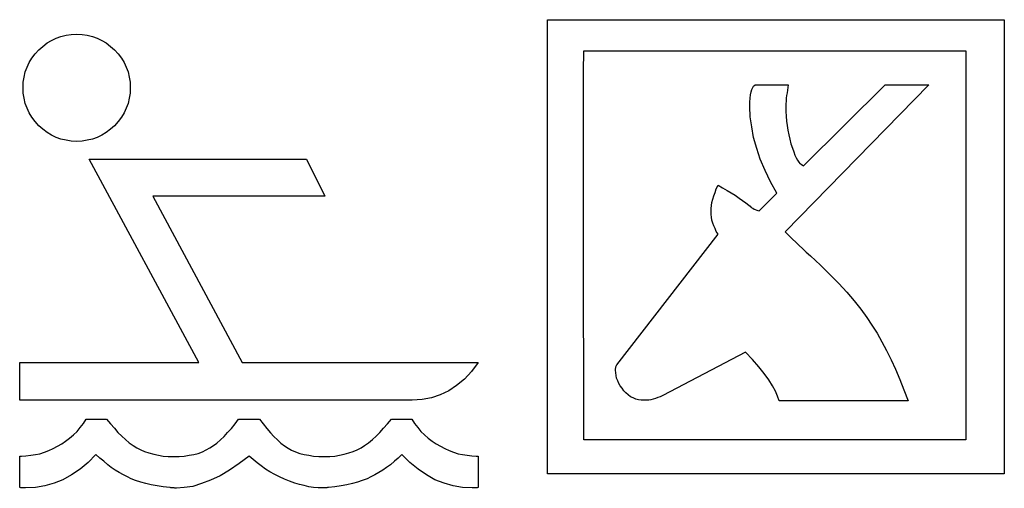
# Model space of a CAD drawing. Extents: x 0.2 to 23.8, y -0.5 to 2.
# Tile 6 of 7: x 13.6 to 18.5, y -0.3 to 2. Entities that reach past the tile are written whole.
import ezdxf

# ---------------------------------------------------------------- set-up
doc = ezdxf.new("R2010")
doc.units = 0

msp = doc.modelspace()

# ---------------------------------------------------------------- linework, layer by layer
at = {"color": 0}
for p, q in [((16.1875, -0.277344, 0.5), (16.1875, 1.980469, 0.5)), ((16.1875, 1.980469, 0.5), (18.45898, 1.980469, 0.5)), ((18.45898, 1.980469, 0.5), (18.45898, -0.277344, 0.5)), ((13.67969, 1.847656, 0.5), (13.70117, 1.865234, 0.5)), ((13.70117, 1.865234, 0.5), (13.72266, 1.876953, 0.5)), ((13.72266, 1.876953, 0.5), (13.74609, 1.888672, 0.5)), ((13.74609, 1.888672, 0.5), (13.76953, 1.896484, 0.5)), ((13.76953, 1.896484, 0.5), (13.79492, 1.904297, 0.5)), ((13.79492, 1.904297, 0.5), (13.82031, 1.90625, 0.5)), ((13.82031, 1.90625, 0.5), (13.84766, 1.908203, 0.5)), ((13.84766, 1.908203, 0.5), (13.875, 1.90625, 0.5)), ((13.875, 1.90625, 0.5), (13.90039, 1.904297, 0.5)), ((13.90039, 1.904297, 0.5), (13.92578, 1.896484, 0.5)), ((13.92578, 1.896484, 0.5), (13.94922, 1.888672, 0.5)), ((13.94922, 1.888672, 0.5), (13.97266, 1.876953, 0.5)), ((13.97266, 1.876953, 0.5), (13.99414, 1.865234, 0.5)), ((13.99414, 1.865234, 0.5), (14.01563, 1.847656, 0.5)), ((13.64063, 1.810547, 0.5), (13.66016, 1.830078, 0.5)), ((13.66016, 1.830078, 0.5), (13.67969, 1.847656, 0.5)), ((14.01563, 1.847656, 0.5), (14.03516, 1.830078, 0.5)), ((14.03516, 1.830078, 0.5), (14.05469, 1.810547, 0.5)), ((16.36914, 1.818359, 0.5), (16.36914, 1.826172, 0.5)), ((16.36914, 1.826172, 0.5), (18.26758, 1.826172, 0.5)), ((16.36914, 1.792969, 0.5), (16.36914, 1.818359, 0.5)), ((18.26758, 1.826172, 0.5), (18.26758, -0.109375, 0.5)), ((13.60156, 1.744141, 0.5), (13.61133, 1.767578, 0.5)), ((13.61133, 1.767578, 0.5), (13.625, 1.789063, 0.5)), ((13.625, 1.789063, 0.5), (13.64063, 1.810547, 0.5)), ((14.05469, 1.810547, 0.5), (14.07031, 1.789063, 0.5)), ((14.07031, 1.789063, 0.5), (14.08398, 1.767578, 0.5)), ((14.08398, 1.767578, 0.5), (14.09375, 1.744141, 0.5)), ((16.36719, 1.753906, 0.5), (16.36914, 1.792969, 0.5)), ((13.58594, 1.695313, 0.5), (13.5918, 1.720703, 0.5)), ((13.5918, 1.720703, 0.5), (13.60156, 1.744141, 0.5)), ((14.09375, 1.744141, 0.5), (14.10352, 1.720703, 0.5)), ((14.10352, 1.720703, 0.5), (14.10938, 1.695313, 0.5)), ((16.36719, 1.697266, 0.5), (16.36719, 1.753906, 0.5)), ((13.58203, 1.669922, 0.5), (13.58594, 1.695313, 0.5)), ((13.58203, 1.642578, 0.5), (13.58203, 1.669922, 0.5)), ((14.10938, 1.695313, 0.5), (14.11328, 1.669922, 0.5)), ((14.11328, 1.669922, 0.5), (14.11328, 1.642578, 0.5)), ((16.36719, 1.626953, 0.5), (16.36719, 1.697266, 0.5)), ((13.58203, 1.615234, 0.5), (13.58203, 1.642578, 0.5)), ((13.58594, 1.589844, 0.5), (13.58203, 1.615234, 0.5)), ((14.11328, 1.615234, 0.5), (14.10938, 1.589844, 0.5)), ((14.11328, 1.642578, 0.5), (14.11328, 1.615234, 0.5)), ((16.36719, 1.541016, 0.5), (16.36719, 1.626953, 0.5)), ((17.19727, 1.607422, 0.5), (17.20117, 1.621094, 0.5)), ((17.20117, 1.621094, 0.5), (17.20313, 1.632813, 0.5)), ((17.20313, 1.632813, 0.5), (17.20898, 1.642578, 0.5)), ((17.20898, 1.642578, 0.5), (17.21289, 1.650391, 0.5)), ((17.21289, 1.650391, 0.5), (17.2207, 1.65625, 0.5)), ((17.2207, 1.65625, 0.5), (17.38477, 1.65625, 0.5)), ((18.08398, 1.65625, 0.5), (17.36914, 0.925781, 0.5)), ((17.37891, 1.617188, 0.5), (17.37695, 1.603516, 0.5)), ((17.38086, 1.630859, 0.5), (17.37891, 1.617188, 0.5)), ((17.38281, 1.642578, 0.5), (17.38086, 1.630859, 0.5)), ((17.38477, 1.65625, 0.5), (17.38281, 1.642578, 0.5)), ((17.46094, 1.253906, 0.5), (17.86719, 1.65625, 0.5)), ((17.86719, 1.65625, 0.5), (18.08398, 1.65625, 0.5)), ((13.5918, 1.564453, 0.5), (13.58594, 1.589844, 0.5)), ((14.10938, 1.589844, 0.5), (14.10352, 1.564453, 0.5)), ((17.19336, 1.570313, 0.5), (17.19531, 1.589844, 0.5)), ((17.19336, 1.548828, 0.5), (17.19336, 1.570313, 0.5)), ((17.19531, 1.589844, 0.5), (17.19727, 1.607422, 0.5)), ((17.375, 1.576172, 0.5), (17.37305, 1.560547, 0.5)), ((17.37695, 1.603516, 0.5), (17.375, 1.589844, 0.5)), ((17.375, 1.589844, 0.5), (17.375, 1.576172, 0.5)), ((13.60156, 1.541016, 0.5), (13.5918, 1.564453, 0.5)), ((13.61133, 1.517578, 0.5), (13.60156, 1.541016, 0.5)), ((13.625, 1.496094, 0.5), (13.61133, 1.517578, 0.5)), ((14.08398, 1.517578, 0.5), (14.07031, 1.496094, 0.5)), ((14.09375, 1.541016, 0.5), (14.08398, 1.517578, 0.5)), ((14.10352, 1.564453, 0.5), (14.09375, 1.541016, 0.5)), ((16.36719, 1.439453, 0.5), (16.36719, 1.541016, 0.5)), ((17.19531, 1.498047, 0.5), (17.19336, 1.548828, 0.5)), ((17.37305, 1.560547, 0.5), (17.37305, 1.546875, 0.5)), ((17.37305, 1.546875, 0.5), (17.37305, 1.523438, 0.5)), ((17.37305, 1.523438, 0.5), (17.375, 1.5, 0.5)), ((13.64063, 1.474609, 0.5), (13.625, 1.496094, 0.5)), ((13.66016, 1.453125, 0.5), (13.64063, 1.474609, 0.5)), ((14.05469, 1.474609, 0.5), (14.03516, 1.453125, 0.5)), ((14.07031, 1.496094, 0.5), (14.05469, 1.474609, 0.5)), ((17.20313, 1.447266, 0.5), (17.19531, 1.498047, 0.5)), ((17.375, 1.5, 0.5), (17.37695, 1.476563, 0.5)), ((17.37695, 1.476563, 0.5), (17.37891, 1.455078, 0.5)), ((13.67969, 1.435547, 0.5), (13.66016, 1.453125, 0.5)), ((13.70117, 1.419922, 0.5), (13.67969, 1.435547, 0.5)), ((13.72266, 1.40625, 0.5), (13.70117, 1.419922, 0.5)), ((13.99414, 1.419922, 0.5), (13.97266, 1.40625, 0.5)), ((14.01563, 1.435547, 0.5), (13.99414, 1.419922, 0.5)), ((14.03516, 1.453125, 0.5), (14.01563, 1.435547, 0.5)), ((16.36719, 1.320313, 0.5), (16.36719, 1.439453, 0.5)), ((17.21289, 1.394531, 0.5), (17.20313, 1.447266, 0.5)), ((17.37891, 1.455078, 0.5), (17.38281, 1.431641, 0.5)), ((17.38281, 1.431641, 0.5), (17.38867, 1.408203, 0.5)), ((13.74609, 1.394531, 0.5), (13.72266, 1.40625, 0.5)), ((13.76953, 1.386719, 0.5), (13.74609, 1.394531, 0.5)), ((13.79492, 1.380859, 0.5), (13.76953, 1.386719, 0.5)), ((13.82031, 1.376953, 0.5), (13.79492, 1.380859, 0.5)), ((13.84766, 1.375, 0.5), (13.82031, 1.376953, 0.5)), ((13.875, 1.376953, 0.5), (13.84766, 1.375, 0.5)), ((13.90039, 1.380859, 0.5), (13.875, 1.376953, 0.5)), ((13.92578, 1.386719, 0.5), (13.90039, 1.380859, 0.5)), ((13.94922, 1.394531, 0.5), (13.92578, 1.386719, 0.5)), ((13.97266, 1.40625, 0.5), (13.94922, 1.394531, 0.5)), ((17.22852, 1.339844, 0.5), (17.21289, 1.394531, 0.5)), ((17.38867, 1.408203, 0.5), (17.39258, 1.386719, 0.5)), ((17.39258, 1.386719, 0.5), (17.39844, 1.363281, 0.5)), ((17.24609, 1.287109, 0.5), (17.22852, 1.339844, 0.5)), ((17.39844, 1.363281, 0.5), (17.40625, 1.341797, 0.5)), ((17.40625, 1.341797, 0.5), (17.41211, 1.324219, 0.5)), ((17.41211, 1.324219, 0.5), (17.41797, 1.306641, 0.5)), ((14.45508, 0.275391, 0.5), (13.91016, 1.287109, 0.5)), ((13.91016, 1.287109, 0.5), (14.99023, 1.287109, 0.5)), ((14.99023, 1.287109, 0.5), (15.08203, 1.103516, 0.5)), ((16.36719, 1.173828, 0.5), (16.36719, 1.320313, 0.5)), ((17.26953, 1.230469, 0.5), (17.24609, 1.287109, 0.5)), ((17.41797, 1.306641, 0.5), (17.42383, 1.292969, 0.5)), ((17.42383, 1.292969, 0.5), (17.43164, 1.28125, 0.5)), ((17.43164, 1.28125, 0.5), (17.4375, 1.271484, 0.5)), ((17.29688, 1.173828, 0.5), (17.26953, 1.230469, 0.5)), ((17.4375, 1.271484, 0.5), (17.44336, 1.265625, 0.5)), ((17.44336, 1.265625, 0.5), (17.44922, 1.261719, 0.5)), ((17.44922, 1.261719, 0.5), (17.46094, 1.253906, 0.5)), ((16.36719, 1.015625, 0.5), (16.36719, 1.173828, 0.5)), ((17.02148, 1.121094, 0.5), (17.02734, 1.138672, 0.5)), ((17.02734, 1.138672, 0.5), (17.03711, 1.158203, 0.5)), ((17.03711, 1.158203, 0.5), (17.05859, 1.144531, 0.5)), ((17.05859, 1.144531, 0.5), (17.08203, 1.130859, 0.5)), ((17.08203, 1.130859, 0.5), (17.10156, 1.119141, 0.5)), ((17.32813, 1.117188, 0.5), (17.29688, 1.173828, 0.5)), ((15.08203, 1.103516, 0.5), (14.22656, 1.103516, 0.5)), ((14.22656, 1.103516, 0.5), (14.66992, 0.275391, 0.5)), ((17.00586, 1.072266, 0.5), (17.00977, 1.087891, 0.5)), ((17.00977, 1.087891, 0.5), (17.01563, 1.105469, 0.5)), ((17.01563, 1.105469, 0.5), (17.02148, 1.121094, 0.5)), ((17.10156, 1.119141, 0.5), (17.12109, 1.107422, 0.5)), ((17.12109, 1.107422, 0.5), (17.14063, 1.09375, 0.5)), ((17.14063, 1.09375, 0.5), (17.1582, 1.082031, 0.5)), ((17.1582, 1.082031, 0.5), (17.17383, 1.070313, 0.5)), ((17.24023, 1.029297, 0.5), (17.32813, 1.117188, 0.5)), ((17.00195, 1.041016, 0.5), (17.00391, 1.056641, 0.5)), ((17.00195, 1.027344, 0.5), (17.00195, 1.041016, 0.5)), ((17.00391, 1.056641, 0.5), (17.00586, 1.072266, 0.5)), ((17.17383, 1.070313, 0.5), (17.18945, 1.058594, 0.5)), ((17.18945, 1.058594, 0.5), (17.19531, 1.052734, 0.5)), ((17.19531, 1.052734, 0.5), (17.20117, 1.046875, 0.5)), ((17.20117, 1.046875, 0.5), (17.20898, 1.042969, 0.5)), ((17.20898, 1.042969, 0.5), (17.21484, 1.039063, 0.5)), ((17.21484, 1.039063, 0.5), (17.2207, 1.037109, 0.5)), ((17.2207, 1.037109, 0.5), (17.22852, 1.033203, 0.5)), ((17.22852, 1.033203, 0.5), (17.23438, 1.03125, 0.5)), ((17.23438, 1.03125, 0.5), (17.24023, 1.029297, 0.5)), ((16.36719, 0.851563, 0.5), (16.36719, 1.015625, 0.5)), ((17.00195, 1.011719, 0.5), (17.00195, 1.027344, 0.5)), ((17.00391, 0.998047, 0.5), (17.00195, 1.011719, 0.5)), ((17.00586, 0.984375, 0.5), (17.00391, 0.998047, 0.5)), ((17.00977, 0.96875, 0.5), (17.00586, 0.984375, 0.5)), ((17.01563, 0.955078, 0.5), (17.00977, 0.96875, 0.5)), ((17.02148, 0.941406, 0.5), (17.01563, 0.955078, 0.5)), ((17.02734, 0.927734, 0.5), (17.02148, 0.941406, 0.5)), ((16.5332, 0.263672, 0.5), (17.03711, 0.914063, 0.5)), ((17.03711, 0.914063, 0.5), (17.02734, 0.927734, 0.5)), ((17.36914, 0.925781, 0.5), (17.38086, 0.914063, 0.5)), ((17.38086, 0.914063, 0.5), (17.39258, 0.902344, 0.5)), ((17.39258, 0.902344, 0.5), (17.40625, 0.888672, 0.5)), ((17.40625, 0.888672, 0.5), (17.42188, 0.875, 0.5)), ((16.36719, 0.675781, 0.5), (16.36719, 0.851563, 0.5)), ((17.42188, 0.875, 0.5), (17.4375, 0.859375, 0.5)), ((17.4375, 0.859375, 0.5), (17.45703, 0.841797, 0.5)), ((17.45703, 0.841797, 0.5), (17.47461, 0.824219, 0.5)), ((17.47461, 0.824219, 0.5), (17.49609, 0.806641, 0.5)), ((17.49609, 0.806641, 0.5), (17.54492, 0.759766, 0.5)), ((17.54492, 0.759766, 0.5), (17.5918, 0.712891, 0.5)), ((17.5918, 0.712891, 0.5), (17.63672, 0.667969, 0.5)), ((16.36719, 0.494141, 0.5), (16.36719, 0.675781, 0.5)), ((17.63672, 0.667969, 0.5), (17.67578, 0.625, 0.5)), ((17.67578, 0.625, 0.5), (17.71289, 0.582031, 0.5)), ((17.71289, 0.582031, 0.5), (17.74609, 0.541016, 0.5)), ((17.74609, 0.541016, 0.5), (17.77539, 0.5, 0.5)), ((16.36914, 0.300781, 0.5), (16.36719, 0.494141, 0.5)), ((17.77539, 0.5, 0.5), (17.80078, 0.460938, 0.5)), ((17.80078, 0.460938, 0.5), (17.82617, 0.421875, 0.5)), ((17.82617, 0.421875, 0.5), (17.84961, 0.378906, 0.5)), ((17.84961, 0.378906, 0.5), (17.87305, 0.335938, 0.5)), ((16.36914, 0.099609, 0.5), (16.36914, 0.300781, 0.5)), ((17.17188, 0.328125, 0.5), (16.76172, 0.111328, 0.5)), ((17.20703, 0.291016, 0.5), (17.17188, 0.328125, 0.5)), ((17.87305, 0.335938, 0.5), (17.89648, 0.289063, 0.5)), ((13.56445, 0.087891, 0.5), (13.56445, 0.275391, 0.5)), ((13.56445, 0.275391, 0.5), (14.45508, 0.275391, 0.5)), ((14.66992, 0.275391, 0.5), (15.84375, 0.275391, 0.5)), ((15.84375, 0.275391, 0.5), (15.81055, 0.230469, 0.5)), ((16.52539, 0.246094, 0.5), (16.52734, 0.25, 0.5)), ((16.52539, 0.242188, 0.5), (16.52539, 0.246094, 0.5)), ((16.52734, 0.253906, 0.5), (16.5293, 0.257813, 0.5)), ((16.52734, 0.25, 0.5), (16.52734, 0.253906, 0.5)), ((16.5293, 0.259766, 0.5), (16.53125, 0.261719, 0.5)), ((16.5293, 0.257813, 0.5), (16.5293, 0.259766, 0.5)), ((16.53125, 0.261719, 0.5), (16.5332, 0.263672, 0.5)), ((17.23828, 0.253906, 0.5), (17.20703, 0.291016, 0.5)), ((17.26563, 0.220703, 0.5), (17.23828, 0.253906, 0.5)), ((17.89648, 0.289063, 0.5), (17.91797, 0.242188, 0.5)), ((15.81055, 0.230469, 0.5), (15.77539, 0.193359, 0.5)), ((16.52539, 0.238281, 0.5), (16.52539, 0.242188, 0.5)), ((16.52734, 0.224609, 0.5), (16.52539, 0.238281, 0.5)), ((16.5293, 0.210938, 0.5), (16.52734, 0.224609, 0.5)), ((16.53125, 0.197266, 0.5), (16.5293, 0.210938, 0.5)), ((16.53711, 0.185547, 0.5), (16.53125, 0.197266, 0.5)), ((17.28906, 0.189453, 0.5), (17.26563, 0.220703, 0.5)), ((17.91797, 0.242188, 0.5), (17.93945, 0.191406, 0.5)), ((15.73633, 0.162109, 0.5), (15.69727, 0.134766, 0.5)), ((15.77539, 0.193359, 0.5), (15.73633, 0.162109, 0.5)), ((16.54297, 0.171875, 0.5), (16.53711, 0.185547, 0.5)), ((16.54883, 0.160156, 0.5), (16.54297, 0.171875, 0.5)), ((16.55859, 0.148438, 0.5), (16.54883, 0.160156, 0.5)), ((16.56836, 0.134766, 0.5), (16.55859, 0.148438, 0.5)), ((17.30664, 0.160156, 0.5), (17.28906, 0.189453, 0.5)), ((17.32227, 0.132813, 0.5), (17.30664, 0.160156, 0.5)), ((17.93945, 0.191406, 0.5), (17.95898, 0.140625, 0.5)), ((15.61133, 0.099609, 0.5), (15.56445, 0.091797, 0.5)), ((15.6543, 0.115234, 0.5), (15.61133, 0.099609, 0.5)), ((15.69727, 0.134766, 0.5), (15.6543, 0.115234, 0.5)), ((16.36914, -0.109375, 0.5), (16.36914, 0.099609, 0.5)), ((16.57813, 0.125, 0.5), (16.56836, 0.134766, 0.5)), ((16.58984, 0.115234, 0.5), (16.57813, 0.125, 0.5)), ((16.60156, 0.105469, 0.5), (16.58984, 0.115234, 0.5)), ((16.61328, 0.099609, 0.5), (16.60156, 0.105469, 0.5)), ((16.62695, 0.09375, 0.5), (16.61328, 0.099609, 0.5)), ((16.73633, 0.101563, 0.5), (16.72461, 0.097656, 0.5)), ((16.74805, 0.105469, 0.5), (16.73633, 0.101563, 0.5)), ((16.76172, 0.111328, 0.5), (16.74805, 0.105469, 0.5)), ((17.33203, 0.109375, 0.5), (17.32227, 0.132813, 0.5)), ((17.33984, 0.085938, 0.5), (17.33203, 0.109375, 0.5)), ((17.95898, 0.140625, 0.5), (17.98047, 0.085938, 0.5)), ((15.51563, 0.087891, 0.5), (13.56445, 0.087891, 0.5)), ((15.56445, 0.091797, 0.5), (15.51563, 0.087891, 0.5)), ((16.64063, 0.089844, 0.5), (16.62695, 0.09375, 0.5)), ((16.6543, 0.087891, 0.5), (16.64063, 0.089844, 0.5)), ((16.66992, 0.087891, 0.5), (16.6543, 0.087891, 0.5)), ((16.67969, 0.087891, 0.5), (16.66992, 0.087891, 0.5)), ((16.69141, 0.087891, 0.5), (16.67969, 0.087891, 0.5)), ((16.70117, 0.089844, 0.5), (16.69141, 0.087891, 0.5)), ((16.71289, 0.09375, 0.5), (16.70117, 0.089844, 0.5)), ((16.72461, 0.097656, 0.5), (16.71289, 0.09375, 0.5)), ((17.98047, 0.085938, 0.5), (17.33984, 0.085938, 0.5)), ((13.84961, -0.066406, 0.5), (13.86523, -0.046875, 0.5)), ((13.86523, -0.046875, 0.5), (13.88086, -0.027344, 0.5)), ((13.88086, -0.027344, 0.5), (13.89453, -0.005859, 0.5)), ((13.89453, -0.005859, 0.5), (13.99609, -0.005859, 0.5)), ((13.99609, -0.005859, 0.5), (14.01563, -0.029297, 0.5)), ((14.01563, -0.029297, 0.5), (14.03516, -0.050781, 0.5)), ((14.61719, -0.052734, 0.5), (14.63477, -0.029297, 0.5)), ((14.63477, -0.029297, 0.5), (14.65234, -0.005859, 0.5)), ((14.65234, -0.005859, 0.5), (14.75586, -0.005859, 0.5)), ((14.75586, -0.005859, 0.5), (14.77539, -0.029297, 0.5)), ((14.77539, -0.029297, 0.5), (14.79297, -0.052734, 0.5)), ((15.37305, -0.050781, 0.5), (15.39258, -0.029297, 0.5)), ((15.39258, -0.029297, 0.5), (15.41211, -0.005859, 0.5)), ((15.41211, -0.005859, 0.5), (15.51367, -0.005859, 0.5)), ((15.51367, -0.005859, 0.5), (15.52734, -0.027344, 0.5)), ((15.52734, -0.027344, 0.5), (15.54297, -0.046875, 0.5)), ((15.54297, -0.046875, 0.5), (15.55859, -0.066406, 0.5)), ((13.8125, -0.099609, 0.5), (13.83203, -0.083984, 0.5)), ((13.83203, -0.083984, 0.5), (13.84961, -0.066406, 0.5)), ((14.03516, -0.050781, 0.5), (14.05273, -0.072266, 0.5)), ((14.05273, -0.072266, 0.5), (14.07227, -0.089844, 0.5)), ((14.07227, -0.089844, 0.5), (14.08984, -0.107422, 0.5)), ((14.5625, -0.109375, 0.5), (14.58008, -0.091797, 0.5)), ((14.58008, -0.091797, 0.5), (14.59766, -0.072266, 0.5)), ((14.59766, -0.072266, 0.5), (14.61719, -0.052734, 0.5)), ((14.79297, -0.052734, 0.5), (14.81055, -0.074219, 0.5)), ((14.81055, -0.074219, 0.5), (14.82813, -0.091797, 0.5)), ((14.82813, -0.091797, 0.5), (14.8457, -0.109375, 0.5)), ((15.31836, -0.107422, 0.5), (15.33594, -0.089844, 0.5)), ((15.33594, -0.089844, 0.5), (15.35547, -0.072266, 0.5)), ((15.35547, -0.072266, 0.5), (15.37305, -0.050781, 0.5)), ((15.55859, -0.066406, 0.5), (15.57617, -0.083984, 0.5)), ((15.57617, -0.083984, 0.5), (15.5957, -0.099609, 0.5)), ((13.73047, -0.152344, 0.5), (13.75195, -0.140625, 0.5)), ((13.75195, -0.140625, 0.5), (13.77344, -0.128906, 0.5)), ((13.77344, -0.128906, 0.5), (13.79297, -0.115234, 0.5)), ((13.79297, -0.115234, 0.5), (13.8125, -0.099609, 0.5)), ((14.08984, -0.107422, 0.5), (14.10938, -0.123047, 0.5)), ((14.10938, -0.123047, 0.5), (14.12891, -0.136719, 0.5)), ((14.12891, -0.136719, 0.5), (14.14648, -0.148438, 0.5)), ((14.50977, -0.148438, 0.5), (14.52734, -0.136719, 0.5)), ((14.52734, -0.136719, 0.5), (14.54492, -0.125, 0.5)), ((14.54492, -0.125, 0.5), (14.5625, -0.109375, 0.5)), ((14.8457, -0.109375, 0.5), (14.86328, -0.125, 0.5)), ((14.86328, -0.125, 0.5), (14.88086, -0.138672, 0.5)), ((14.88086, -0.138672, 0.5), (14.89844, -0.150391, 0.5)), ((15.26172, -0.148438, 0.5), (15.2793, -0.136719, 0.5)), ((15.2793, -0.136719, 0.5), (15.29883, -0.123047, 0.5)), ((15.29883, -0.123047, 0.5), (15.31836, -0.107422, 0.5)), ((15.5957, -0.099609, 0.5), (15.61523, -0.115234, 0.5)), ((15.61523, -0.115234, 0.5), (15.63477, -0.128906, 0.5)), ((15.63477, -0.128906, 0.5), (15.65625, -0.140625, 0.5)), ((15.65625, -0.140625, 0.5), (15.67773, -0.152344, 0.5)), ((18.26758, -0.109375, 0.5), (16.36914, -0.109375, 0.5)), ((13.56445, -0.345703, 0.5), (13.56445, -0.189453, 0.5)), ((13.56445, -0.189453, 0.5), (13.56445, -0.189453, 0.5)), ((13.56445, -0.189453, 0.5), (13.56641, -0.189453, 0.5)), ((13.56641, -0.189453, 0.5), (13.56836, -0.189453, 0.5)), ((13.56836, -0.189453, 0.5), (13.57031, -0.189453, 0.5)), ((13.56836, -0.189453, 0.5), (13.56836, -0.189453, 0.5)), ((13.57031, -0.189453, 0.5), (13.57227, -0.189453, 0.5)), ((13.57031, -0.189453, 0.5), (13.57031, -0.189453, 0.5)), ((13.57227, -0.189453, 0.5), (13.57422, -0.189453, 0.5)), ((13.57422, -0.189453, 0.5), (13.5957, -0.1875, 0.5)), ((13.5957, -0.1875, 0.5), (13.61914, -0.185547, 0.5)), ((13.61914, -0.185547, 0.5), (13.64258, -0.181641, 0.5)), ((13.64258, -0.181641, 0.5), (13.66406, -0.177734, 0.5)), ((13.66406, -0.177734, 0.5), (13.6875, -0.169922, 0.5)), ((13.6875, -0.169922, 0.5), (13.70898, -0.162109, 0.5)), ((13.70898, -0.162109, 0.5), (13.73047, -0.152344, 0.5)), ((13.94336, -0.181641, 0.5), (13.9043, -0.220703, 0.5)), ((13.96289, -0.199219, 0.5), (13.94336, -0.181641, 0.5)), ((14.14648, -0.148438, 0.5), (14.16602, -0.158203, 0.5)), ((14.16602, -0.158203, 0.5), (14.18555, -0.166016, 0.5)), ((14.18555, -0.166016, 0.5), (14.20703, -0.173828, 0.5)), ((14.20703, -0.173828, 0.5), (14.23047, -0.179688, 0.5)), ((14.23047, -0.179688, 0.5), (14.25391, -0.185547, 0.5)), ((14.25391, -0.185547, 0.5), (14.27734, -0.189453, 0.5)), ((14.27734, -0.189453, 0.5), (14.30273, -0.191406, 0.5)), ((14.30273, -0.191406, 0.5), (14.33008, -0.191406, 0.5)), ((14.33008, -0.191406, 0.5), (14.35742, -0.191406, 0.5)), ((14.35742, -0.191406, 0.5), (14.38281, -0.189453, 0.5)), ((14.38281, -0.189453, 0.5), (14.40625, -0.185547, 0.5)), ((14.40625, -0.185547, 0.5), (14.42969, -0.181641, 0.5)), ((14.42969, -0.181641, 0.5), (14.45117, -0.175781, 0.5)), ((14.45117, -0.175781, 0.5), (14.47266, -0.167969, 0.5)), ((14.47266, -0.167969, 0.5), (14.49219, -0.158203, 0.5)), ((14.49219, -0.158203, 0.5), (14.50977, -0.148438, 0.5)), ((14.70508, -0.189453, 0.5), (14.65625, -0.226563, 0.5)), ((14.72461, -0.207031, 0.5), (14.70508, -0.189453, 0.5)), ((14.89844, -0.150391, 0.5), (14.91602, -0.160156, 0.5)), ((14.91602, -0.160156, 0.5), (14.93555, -0.167969, 0.5)), ((14.93555, -0.167969, 0.5), (14.95703, -0.175781, 0.5)), ((14.95703, -0.175781, 0.5), (14.97852, -0.181641, 0.5)), ((14.97852, -0.181641, 0.5), (15.00195, -0.185547, 0.5)), ((15.00195, -0.185547, 0.5), (15.02539, -0.189453, 0.5)), ((15.02539, -0.189453, 0.5), (15.05078, -0.191406, 0.5)), ((15.05078, -0.191406, 0.5), (15.07813, -0.191406, 0.5)), ((15.07813, -0.191406, 0.5), (15.10547, -0.191406, 0.5)), ((15.10547, -0.191406, 0.5), (15.13086, -0.189453, 0.5)), ((15.13086, -0.189453, 0.5), (15.1543, -0.185547, 0.5)), ((15.1543, -0.185547, 0.5), (15.17773, -0.179688, 0.5)), ((15.17773, -0.179688, 0.5), (15.20117, -0.173828, 0.5)), ((15.20117, -0.173828, 0.5), (15.22266, -0.166016, 0.5)), ((15.22266, -0.166016, 0.5), (15.24219, -0.158203, 0.5)), ((15.24219, -0.158203, 0.5), (15.26172, -0.148438, 0.5)), ((15.46484, -0.181641, 0.5), (15.44531, -0.199219, 0.5)), ((15.50391, -0.220703, 0.5), (15.46484, -0.181641, 0.5)), ((15.67773, -0.152344, 0.5), (15.69922, -0.162109, 0.5)), ((15.69922, -0.162109, 0.5), (15.7207, -0.169922, 0.5)), ((15.7207, -0.169922, 0.5), (15.74414, -0.177734, 0.5)), ((15.74414, -0.177734, 0.5), (15.76563, -0.181641, 0.5)), ((15.76563, -0.181641, 0.5), (15.78906, -0.185547, 0.5)), ((15.78906, -0.185547, 0.5), (15.8125, -0.1875, 0.5)), ((15.8125, -0.1875, 0.5), (15.83398, -0.189453, 0.5)), ((15.83398, -0.189453, 0.5), (15.83594, -0.189453, 0.5)), ((15.83594, -0.189453, 0.5), (15.83789, -0.189453, 0.5)), ((15.83789, -0.189453, 0.5), (15.83789, -0.189453, 0.5)), ((15.83789, -0.189453, 0.5), (15.83984, -0.189453, 0.5)), ((15.83984, -0.189453, 0.5), (15.8418, -0.189453, 0.5)), ((15.83984, -0.189453, 0.5), (15.83984, -0.189453, 0.5)), ((15.8418, -0.189453, 0.5), (15.84375, -0.189453, 0.5)), ((15.84375, -0.189453, 0.5), (15.84375, -0.189453, 0.5)), ((15.84375, -0.189453, 0.5), (15.84375, -0.345703, 0.5)), ((13.9043, -0.220703, 0.5), (13.86523, -0.253906, 0.5)), ((13.98242, -0.214844, 0.5), (13.96289, -0.199219, 0.5)), ((14.00195, -0.232422, 0.5), (13.98242, -0.214844, 0.5)), ((14.01953, -0.246094, 0.5), (14.00195, -0.232422, 0.5)), ((14.65625, -0.226563, 0.5), (14.60742, -0.259766, 0.5)), ((14.74414, -0.222656, 0.5), (14.72461, -0.207031, 0.5)), ((14.76563, -0.238281, 0.5), (14.74414, -0.222656, 0.5)), ((14.78711, -0.253906, 0.5), (14.76563, -0.238281, 0.5)), ((15.4082, -0.232422, 0.5), (15.38867, -0.246094, 0.5)), ((15.42773, -0.214844, 0.5), (15.4082, -0.232422, 0.5)), ((15.44531, -0.199219, 0.5), (15.42773, -0.214844, 0.5)), ((15.54492, -0.253906, 0.5), (15.50391, -0.220703, 0.5)), ((13.82227, -0.283203, 0.5), (13.7793, -0.306641, 0.5)), ((13.86523, -0.253906, 0.5), (13.82227, -0.283203, 0.5)), ((14.03906, -0.259766, 0.5), (14.01953, -0.246094, 0.5)), ((14.05859, -0.271484, 0.5), (14.03906, -0.259766, 0.5)), ((14.08008, -0.283203, 0.5), (14.05859, -0.271484, 0.5)), ((14.09961, -0.292969, 0.5), (14.08008, -0.283203, 0.5)), ((14.11914, -0.302734, 0.5), (14.09961, -0.292969, 0.5)), ((14.56055, -0.287109, 0.5), (14.51367, -0.308594, 0.5)), ((14.60742, -0.259766, 0.5), (14.56055, -0.287109, 0.5)), ((14.80859, -0.267578, 0.5), (14.78711, -0.253906, 0.5)), ((14.83203, -0.28125, 0.5), (14.80859, -0.267578, 0.5)), ((14.85547, -0.292969, 0.5), (14.83203, -0.28125, 0.5)), ((14.88086, -0.304688, 0.5), (14.85547, -0.292969, 0.5)), ((15.31055, -0.292969, 0.5), (15.29102, -0.302734, 0.5)), ((15.33008, -0.283203, 0.5), (15.31055, -0.292969, 0.5)), ((15.34961, -0.271484, 0.5), (15.33008, -0.283203, 0.5)), ((15.36914, -0.259766, 0.5), (15.34961, -0.271484, 0.5)), ((15.38867, -0.246094, 0.5), (15.36914, -0.259766, 0.5)), ((15.58594, -0.283203, 0.5), (15.54492, -0.253906, 0.5)), ((15.62891, -0.306641, 0.5), (15.58594, -0.283203, 0.5)), ((18.45898, -0.277344, 0.5), (16.1875, -0.277344, 0.5)), ((13.68945, -0.337891, 0.5), (13.64258, -0.345703, 0.5)), ((13.73633, -0.324219, 0.5), (13.68945, -0.337891, 0.5)), ((13.7793, -0.306641, 0.5), (13.73633, -0.324219, 0.5)), ((14.14063, -0.310547, 0.5), (14.11914, -0.302734, 0.5)), ((14.16602, -0.318359, 0.5), (14.14063, -0.310547, 0.5)), ((14.19141, -0.326172, 0.5), (14.16602, -0.318359, 0.5)), ((14.21875, -0.332031, 0.5), (14.19141, -0.326172, 0.5)), ((14.24805, -0.337891, 0.5), (14.21875, -0.332031, 0.5)), ((14.27734, -0.341797, 0.5), (14.24805, -0.337891, 0.5)), ((14.31055, -0.345703, 0.5), (14.27734, -0.341797, 0.5)), ((14.42578, -0.339844, 0.5), (14.38281, -0.345703, 0.5)), ((14.46875, -0.326172, 0.5), (14.42578, -0.339844, 0.5)), ((14.51367, -0.308594, 0.5), (14.46875, -0.326172, 0.5)), ((14.90625, -0.314453, 0.5), (14.88086, -0.304688, 0.5)), ((14.93164, -0.324219, 0.5), (14.90625, -0.314453, 0.5)), ((14.95508, -0.330078, 0.5), (14.93164, -0.324219, 0.5)), ((14.97852, -0.335938, 0.5), (14.95508, -0.330078, 0.5)), ((15.00195, -0.341797, 0.5), (14.97852, -0.335938, 0.5)), ((15.02539, -0.345703, 0.5), (15.00195, -0.341797, 0.5)), ((15.13086, -0.341797, 0.5), (15.09961, -0.345703, 0.5)), ((15.16211, -0.337891, 0.5), (15.13086, -0.341797, 0.5)), ((15.19141, -0.332031, 0.5), (15.16211, -0.337891, 0.5)), ((15.21875, -0.326172, 0.5), (15.19141, -0.332031, 0.5)), ((15.24414, -0.318359, 0.5), (15.21875, -0.326172, 0.5)), ((15.26758, -0.310547, 0.5), (15.24414, -0.318359, 0.5)), ((15.29102, -0.302734, 0.5), (15.26758, -0.310547, 0.5)), ((15.67383, -0.324219, 0.5), (15.62891, -0.306641, 0.5)), ((15.71875, -0.337891, 0.5), (15.67383, -0.324219, 0.5)), ((15.76563, -0.345703, 0.5), (15.71875, -0.337891, 0.5)), ((13.56641, -0.345703, 0.5), (13.56445, -0.345703, 0.5)), ((13.57031, -0.347656, 0.5), (13.56641, -0.345703, 0.5)), ((13.57422, -0.347656, 0.5), (13.57031, -0.347656, 0.5)), ((13.57617, -0.347656, 0.5), (13.57422, -0.347656, 0.5)), ((13.58008, -0.347656, 0.5), (13.57617, -0.347656, 0.5)), ((13.58594, -0.347656, 0.5), (13.58008, -0.347656, 0.5)), ((13.58984, -0.347656, 0.5), (13.58594, -0.347656, 0.5)), ((13.59375, -0.347656, 0.5), (13.58984, -0.347656, 0.5)), ((13.64258, -0.345703, 0.5), (13.59375, -0.347656, 0.5)), ((14.3125, -0.345703, 0.5), (14.31055, -0.345703, 0.5)), ((14.31055, -0.345703, 0.5), (14.31055, -0.345703, 0.5)), ((14.31055, -0.345703, 0.5), (14.31055, -0.345703, 0.5)), ((14.31055, -0.345703, 0.5), (14.31055, -0.345703, 0.5)), ((14.31641, -0.347656, 0.5), (14.3125, -0.345703, 0.5)), ((14.3125, -0.345703, 0.5), (14.3125, -0.345703, 0.5)), ((14.32031, -0.347656, 0.5), (14.31641, -0.347656, 0.5)), ((14.32422, -0.347656, 0.5), (14.32031, -0.347656, 0.5)), ((14.32813, -0.347656, 0.5), (14.32422, -0.347656, 0.5)), ((14.33203, -0.347656, 0.5), (14.32813, -0.347656, 0.5)), ((14.33594, -0.349609, 0.5), (14.33203, -0.347656, 0.5)), ((14.33984, -0.349609, 0.5), (14.33594, -0.349609, 0.5)), ((14.34375, -0.349609, 0.5), (14.33984, -0.349609, 0.5)), ((14.38281, -0.345703, 0.5), (14.34375, -0.349609, 0.5)), ((15.04883, -0.347656, 0.5), (15.02539, -0.345703, 0.5)), ((15.07031, -0.347656, 0.5), (15.04883, -0.347656, 0.5)), ((15.07422, -0.347656, 0.5), (15.07031, -0.347656, 0.5)), ((15.07813, -0.347656, 0.5), (15.07422, -0.347656, 0.5)), ((15.08203, -0.347656, 0.5), (15.07813, -0.347656, 0.5)), ((15.08398, -0.347656, 0.5), (15.08203, -0.347656, 0.5)), ((15.08789, -0.347656, 0.5), (15.08398, -0.347656, 0.5)), ((15.0918, -0.347656, 0.5), (15.08789, -0.347656, 0.5)), ((15.09375, -0.345703, 0.5), (15.0918, -0.347656, 0.5)), ((15.09766, -0.345703, 0.5), (15.09375, -0.345703, 0.5)), ((15.09961, -0.345703, 0.5), (15.09766, -0.345703, 0.5)), ((15.09766, -0.345703, 0.5), (15.09766, -0.345703, 0.5)), ((15.09766, -0.345703, 0.5), (15.09766, -0.345703, 0.5)), ((15.09766, -0.345703, 0.5), (15.09766, -0.345703, 0.5)), ((15.09961, -0.345703, 0.5), (15.09961, -0.345703, 0.5)), ((15.81445, -0.347656, 0.5), (15.76563, -0.345703, 0.5)), ((15.81836, -0.347656, 0.5), (15.81445, -0.347656, 0.5)), ((15.82227, -0.347656, 0.5), (15.81836, -0.347656, 0.5)), ((15.82813, -0.347656, 0.5), (15.82227, -0.347656, 0.5)), ((15.83203, -0.347656, 0.5), (15.82813, -0.347656, 0.5)), ((15.83398, -0.347656, 0.5), (15.83203, -0.347656, 0.5)), ((15.83789, -0.347656, 0.5), (15.83398, -0.347656, 0.5)), ((15.8418, -0.345703, 0.5), (15.83789, -0.347656, 0.5)), ((15.84375, -0.345703, 0.5), (15.8418, -0.345703, 0.5))]:
    msp.add_line(p, q, dxfattribs=at)

doc.saveas('drawing.dxf')
